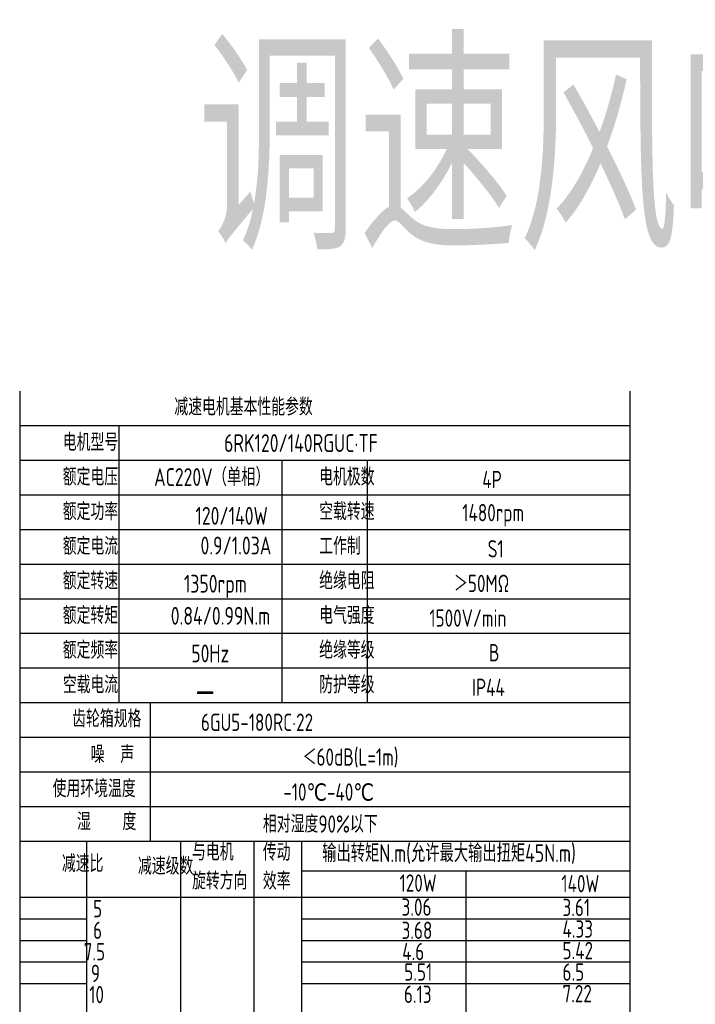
# Model space of a CAD drawing. Header units: inches. Extents: x 331 to 12887, y -474 to 4488.
# Tile 100 of 122: x 8955 to 9292, y 2982 to 3473. Entities that reach past the tile are written whole.
import ezdxf

# ---------------------------------------------------------------- set-up
doc = ezdxf.new("R2010")
doc.units = ezdxf.units.IN
doc.header["$LTSCALE"] = 10
doc.header["$MEASUREMENT"] = 0
for name, color, linetype in [('1轮廓实线层', 7, 'Continuous'), ('2细线层', 4, 'Continuous'), ('6文字层', 3, 'Continuous')]:
    doc.layers.add(name, color=color, linetype=linetype)
doc.styles.add('PC_TEXTSTYLE', font='isocp.shx', dxfattribs={"width": 0.8, "bigfont": 'HZFS.SHX'})

msp = doc.modelspace()

# ---------------------------------------------------------------- linework, layer by layer
at = {"layer": '1轮廓实线层'}
for p, q in [((8955.1628, 3287.82367), (8955.1628, 3104.2892)), ((8955.1628, 3287.82367), (8955.1628, 3097.86285)), ((9259.63815, 3287.82368), (9259.63815, 2796.474)), ((8955.1628, 3100.36259), (8955.1628, 2765.62355)), ((8955.1628, 3093.79875), (8955.1628, 2747.33902))]:
    msp.add_line(p, q, dxfattribs=at)
at = {"layer": '1轮廓实线层', "color": 4}
for p, q in [((9095.91165, 3048.6688), (9259.63815, 3048.6688)), ((9177.81959, 3048.79911), (9177.81959, 2809.88821)), ((9095.91165, 3035.46378), (9143.09254, 3035.46378))]:
    msp.add_line(p, q, dxfattribs=at)
at = {"layer": '2细线层'}
for p, q in [((9259.63815, 3270.55451), (8955.1628, 3270.55451)), ((9004.64478, 3270.55451), (9004.64478, 3132.40118)), ((9259.63815, 3253.28534), (8955.1628, 3253.28534)), ((9085.98021, 3253.28534), (9085.98021, 3132.40118)), ((9128.57569, 3253.28534), (9128.57569, 3132.40118)), ((9259.63815, 3236.01617), (8955.1628, 3236.01617)), ((9259.63815, 3218.74701), (8955.1628, 3218.74701)), ((9259.63815, 3201.47784), (8955.1628, 3201.47784)), ((9259.63815, 3184.20868), (8955.1628, 3184.20868)), ((9259.63815, 3166.93951), (8955.1628, 3166.93951)), ((9259.63815, 3149.67035), (8955.1628, 3149.67035)), ((9259.63815, 3132.40118), (8955.1628, 3132.40118)), ((9020.34391, 3132.40118), (9020.34391, 3063.32452)), ((9259.63815, 3115.13202), (8955.1628, 3115.13202)), ((9259.63815, 3097.86285), (8955.1628, 3097.86285)), ((9259.63815, 3097.86285), (8955.1628, 3097.86285)), ((9259.63815, 3080.59369), (8955.1628, 3080.59369)), ((9259.63815, 3080.59369), (8955.1628, 3080.59369)), ((9166.77886, 3063.32452), (8955.1628, 3063.32452)), ((9259.63815, 3063.32452), (8955.1628, 3063.32452)), ((8988.72338, 2777.66313), (8988.72338, 3063.32452)), ((9035.6209, 2809.88821), (9035.6209, 3063.32452)), ((9072.09084, 2809.88821), (9072.09084, 3063.32452)), ((9095.91165, 2809.88821), (9095.91165, 3063.32452)), ((8955.1628, 3035.46378), (9259.63815, 3035.46378)), ((8955.1628, 3024.72209), (8988.72338, 3024.72209)), ((9095.91165, 3024.72209), (9259.63815, 3024.72209)), ((8955.1628, 3013.98039), (8988.72338, 3013.98039)), ((9095.91165, 3013.98039), (9259.63815, 3013.98039)), ((8955.1628, 3003.2387), (8988.72338, 3003.2387)), ((9095.91165, 3003.2387), (9259.63815, 3003.2387)), ((8955.1628, 2992.49701), (8988.72338, 2992.49701)), ((9095.91165, 2992.49701), (9259.63815, 2992.49701))]:
    msp.add_line(p, q, dxfattribs=at)

# ---------------------------------------------------------------- texts
at = {"layer": '6文字层', "attachment_point": 1, "style": 'PC_TEXTSTYLE'}
for s, insert, char_height, width in [('{\\C3;调速风叶长款接线盒}', (9043.9416, 3458.20403), 100, 830.3971716), ('{\\C3;减速电机基本性能参数}', (9032.33182, 3284.33753), 8.6345825, 100.7464502), ('{\\C3;         电机型号 }', (8941.12907, 3266.69344), 8.6345825, 100.7464502), ('\\pi8.9009;{\\C3;      6RK120/140RGUC·TF}', (9023.82134, 3266.42122), 8.9057513, 123.5341353), ('{\\C3;         额定电压}', (8941.12907, 3249.42428), 8.6345825, 100.7464502), ('{\\C3;       AC220V（单相）}', (8993.72974, 3249.46191), 8.9057513, 103.9103883), ('{\\C3;         电机极数}', (9069.07399, 3249.42428), 8.6345825, 100.7464502), ('{\\C3;         4P}', (9150.45053, 3248.09885), 8.6345825, 100.7464502), ('{\\C3;         额定功率}', (8941.12907, 3232.15511), 8.6345825, 100.7464502), ('{\\C3;             120/140W}', (8989.88639, 3230.14769), 8.9106116, 103.9670977), ('{\\C3;         空载转速}', (9069.07399, 3232.15511), 8.6345825, 100.7464502), ('{\\C3;          1480rpm}', (9136.52212, 3231.57941), 8.6345825, 100.7464502), ('{\\C3;         额定电流}', (8941.12907, 3214.88595), 8.6345825, 100.7464502), ('{\\C3;              0.9/1.03A}', (8988.32956, 3215.33298), 8.9106116, 103.9670977), ('{\\C3;         工作制}', (9069.07399, 3214.88595), 8.6345825, 100.7464502), ('{\\C3;           S1}', (9145.24683, 3213.56052), 8.6345825, 100.7464502), ('{\\C3;         额定转速}', (8941.12907, 3197.61678), 8.6345825, 100.7464502), ('{\\C3;       1350rpm}', (9008.60289, 3196.29088), 8.9106116, 103.9670977), ('{\\C3;         绝缘电阻}', (9069.07399, 3197.61678), 8.6345825, 100.7464502), ('{\\C3;       ＞50MΩ}', (9144.27114, 3196.29136), 8.6345825, 100.7464502), ('{\\C3;         额定转矩}', (8941.12907, 3180.34762), 8.6345825, 100.7464502), ('{\\C3;         电气强度}', (9069.07399, 3180.34762), 8.6345825, 100.7464502), ('{\\C3;       0.84/0.99N.m}', (9002.02146, 3180.30124), 8.9106116, 103.9670977), ('{\\C3;  1500V/min}', (9151.6894, 3179.02219), 8.6345825, 100.7464502), ('{\\C3;         额定频率}', (8941.12907, 3163.07845), 8.6345825, 100.7464502), ('{\\C3;         绝缘等级}', (9069.07399, 3163.07845), 8.6345825, 100.7464502), ('{\\C3;        50Hz}', (9008.21886, 3161.52759), 8.9057513, 103.9103883), ('{\\C3;          B}', (9149.80006, 3161.75303), 8.6345825, 100.7464502), ('{\\C3;         空载电流}', (8941.12907, 3145.80929), 8.6345825, 100.7464502), ('{\\C3;         防护等级}', (9069.07399, 3145.80929), 8.6345825, 100.7464502), ('{\\C3;         IP44}', (9145.24683, 3144.48386), 8.6345825, 100.7464502), ('{\\C3;        \\H1.6708x;—}', (9011.24933, 3146.19789), 8.6345825, 100.7464502), ('{\\C3;              齿轮箱规格}', (8926.0718, 3128.84869), 8.6345825, 100.7464502), ('{\\C3;             6GU5-180RC·22}', (9045.61744, 3127.04548), 8.6345825, 100.7464502), ('{\\C3;              噪  声}', (8935.28265, 3111.04317), 8.6345825, 100.7464502), ('{\\C3;              ＜60dB(L=1m)}', (9041.07362, 3109.72343), 8.6345825, 100.7464502), ('{\\C3;       使用环境温度}', (8943.96195, 3094.00179), 8.6345825, 100.7464502), ('{\\C3;       -10℃-40℃}', (9059.05233, 3092.28509), 8.6345825, 100.7464502), ('{\\C3;           湿    度}', (8940.33061, 3077.55497), 8.6345825, 100.7464502), ('{\\C3;      相对湿度90%以下}', (9052.87294, 3076.32512), 8.6345825, 100.7464502), ('{\\C3;与电机\\P旋转方向}', (9041.15808, 3062.38536), 8.634583, 100.7464502), ('{\\C3;传动\\P效率}', (9076.49966, 3062.29488), 8.634583, 100.7464502), ('{\\C3;输出转矩N.m(允许最大输出扭矩45N.m)}', (9106.11447, 3061.95792), 8.9057513, 154.9202891), ('{\\C3;              减速比}', (8920.93513, 3056.61761), 8.6345825, 100.7464502), ('{\\C3;              减速级数}', (8958.89518, 3055.3652), 8.6345825, 100.7464502), ('{\\C3;                120W}', (9081.4944, 3046.907), 8.6392949, 100.8014328), ('{\\C3;                140W}', (9162.23203, 3046.61334), 8.6392949, 100.8014328), ('{\\C3;                   5}', (8916.75233, 3034.1068), 8.6345825, 100.7464502), ('{\\C3;                3.06}', (9082.48505, 3034.92821), 8.6392949, 100.8014328), ('{\\C3;                3.61}', (9162.79477, 3034.74619), 8.6392949, 100.8014328), ('{\\C3;                   6}', (8916.75233, 3023.36511), 8.6345825, 100.7464502), ('{\\C3;                3.68}', (9082.48516, 3023.33611), 8.6392949, 100.8014328), ('{\\C3;                4.33}', (9162.79477, 3023.99863), 8.6392949, 100.8014328), ('{\\C3;                  7.5}', (8915.99465, 3012.62341), 8.6345825, 100.7464502), ('{\\C3;                4.6}', (9082.82315, 3012.75746), 8.6392949, 100.8014328), ('{\\C3;                5.42}', (9162.79477, 3013.25108), 8.6392949, 100.8014328), ('{\\C3;                  9}', (8919.6324, 3001.88172), 8.6345825, 100.7464502), ('{\\C3;                5.51}', (9083.83742, 3002.51663), 8.6392949, 100.8014328), ('{\\C3;                6.5}', (9162.79477, 3002.50352), 8.6392949, 100.8014328), ('{\\C3;                   10}', (8914.8311, 2991.27002), 8.6345825, 100.7464502), ('{\\C3;                6.13}', (9083.66843, 2991.43126), 8.6392949, 100.8014328), ('{\\C3;                7.22}', (9162.79477, 2991.75597), 8.6392949, 100.8014328)]:
    msp.add_mtext(s, dxfattribs=dict(at, insert=insert, char_height=char_height, width=width))

doc.saveas('drawing.dxf')
